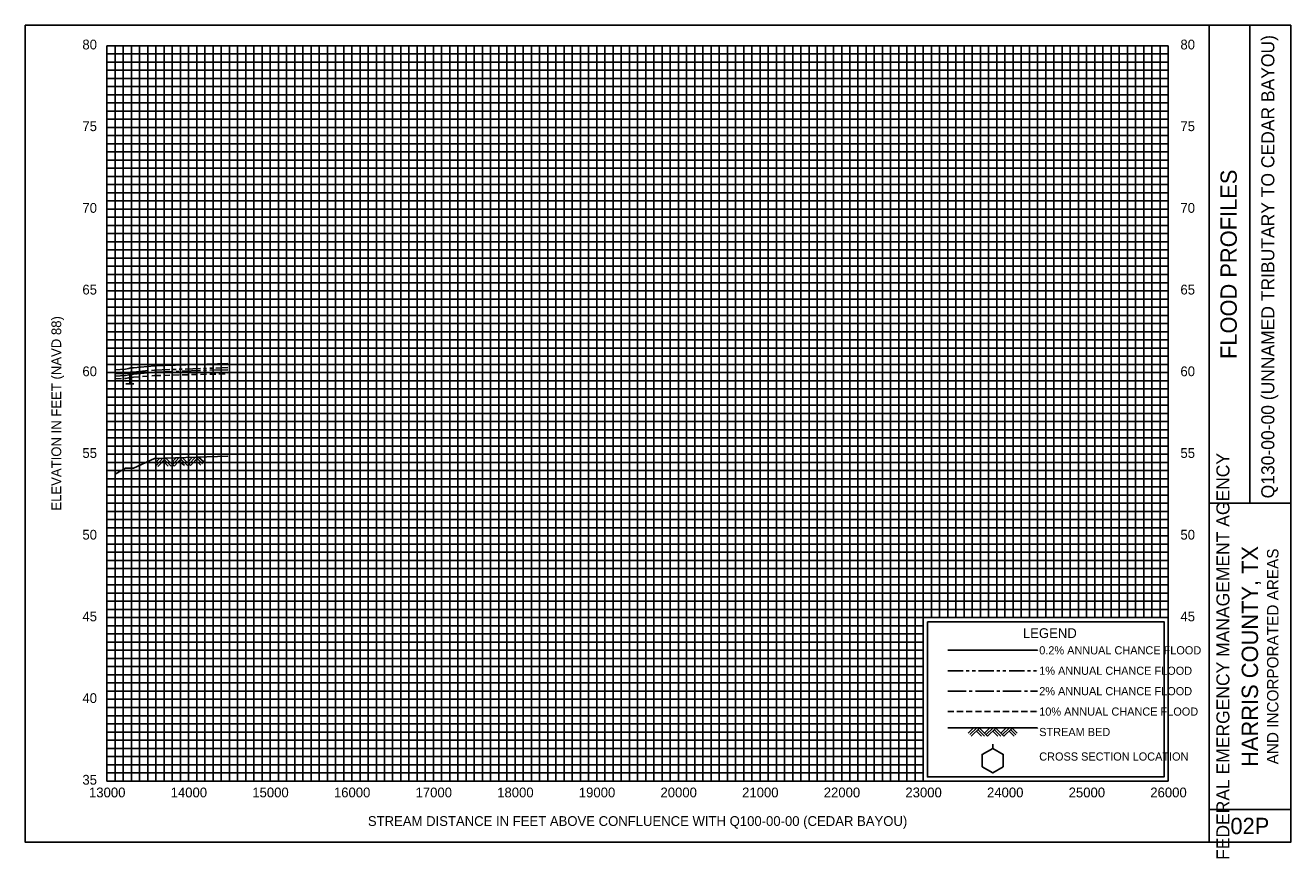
# Model space of a CAD drawing. Extents: x -1102 to 34398, y -1667 to 10350.
# Tile 2 of 2: x 18898 to 34398, y -1667 to 8350. Entities that reach past the tile are written whole.
import ezdxf
from ezdxf.enums import TextEntityAlignment as Align

# ---------------------------------------------------------------- set-up
doc = ezdxf.new("R2010")
doc.units = 0
doc.header["$LTSCALE"] = 300
for name, pattern in [('CENTER2', [1.125, 0.75, -0.125, 0.125, -0.125]), ('HIDDEN', [0.375, 0.25, -0.125]), ('PHANTOM2', [1.25, 0.625, -0.125, 0.125, -0.125, 0.125, -0.125])]:
    doc.linetypes.add(name, pattern=pattern)
for name, color, linetype in [('BORDERLINE', 7, 'CONTINUOUS'), ('BRIDGE', 7, 'CONTINUOUS'), ('GRID_MAJOR', 7, 'CONTINUOUS'), ('GRID_MINOR', 7, 'CONTINUOUS'), ('GRIDS', 7, 'CONTINUOUS'), ('LEGEND_BOX', 7, 'CONTINUOUS'), ('LEGEND_XSEC', 7, 'CONTINUOUS'), ('ROCK', 7, 'CONTINUOUS'), ('STREAM', 5, 'CONTINUOUS'), ('TEXT', 7, 'CONTINUOUS'), ('WS10', 4, 'HIDDEN'), ('WS100', 5, 'PHANTOM2'), ('WS50', 1, 'CENTER2'), ('WS500', 1, 'CONTINUOUS')]:
    doc.layers.add(name, color=color, linetype=linetype)

# ---------------------------------------------------------------- blocks, each defined once
blk = doc.blocks.new('BORDER')
at = {"layer": 'BORDERLINE'}
blk.add_line((14, 3.4), (14, 9.25), dxfattribs=at)
for points in [[(-1, -0.75), (14.5, -0.75), (14.5, 9.25), (-1, 9.25), (-1, -0.75), (-1, -0.75)], [(13.5, -0.75), (13.5, 9.25)], [(13.5, 3.4), (14.5, 3.4)], [(13.5, -0.35), (14.5, -0.35)]]:
    blk.add_lwpolyline(points, dxfattribs=at)
at = {"layer": 'GRID_MAJOR', "linetype": 'CONTINUOUS'}
for p, q in [((11, 2), (11, 9)), ((12, 2), (12, 9))]:
    blk.add_line(p, q, dxfattribs=at)
at = {"layer": 'GRID_MAJOR'}
blk.add_line((0, 1), (10, 1), dxfattribs=at)
for points in [[(0, 0), (0, 9)], [(0, 9), (13, 9)], [(1, 0), (1, 9)], [(2, 0), (2, 9)], [(3, 0), (3, 9)], [(4, 0), (4, 9)], [(5, 0), (5, 9)], [(6, 0), (6, 9)], [(7, 0), (7, 9)], [(8, 0), (8, 9)], [(9, 0), (9, 9)], [(10, 0), (10, 9)], [(13, 0), (13, 9)], [(0, 7), (13, 7)], [(0, 6), (13, 6)], [(0, 5), (13, 5)], [(0, 4), (13, 4)], [(0, 3), (13, 3)], [(0, 2), (13, 2)], [(0, 0), (13, 0)]]:
    blk.add_lwpolyline(points, dxfattribs=at)
at = {"layer": 'GRID_MAJOR', "linetype": 'CONTINUOUS'}
blk.add_lwpolyline([(0, 8), (13, 8)], dxfattribs=at)
at = {"layer": 'GRID_MINOR', "color": 8, "linetype": 'CONTINUOUS'}
for points in [[(0.1, 0), (0.1, 9)], [(0.2, 0), (0.2, 9)], [(0.3, 0), (0.3, 9)], [(0.4, 0), (0.4, 9)], [(0.5, 0), (0.5, 9)], [(0.6, 0), (0.6, 9)], [(0.7, 0), (0.7, 9)], [(0.8, 0), (0.8, 9)], [(0.9, 0), (0.9, 9)], [(1.1, 0), (1.1, 9)], [(1.2, 0), (1.2, 9)], [(1.3, 0), (1.3, 9)], [(1.4, 0), (1.4, 9)], [(1.5, 0), (1.5, 9)], [(1.6, 0), (1.6, 9)], [(1.7, 0), (1.7, 9)], [(1.8, 0), (1.8, 9)], [(1.9, 0), (1.9, 9)], [(2.1, 0), (2.1, 9)], [(2.2, 0), (2.2, 9)], [(2.3, 0), (2.3, 9)], [(2.4, 0), (2.4, 9)], [(2.5, 0), (2.5, 9)], [(2.6, 0), (2.6, 9)], [(2.7, 0), (2.7, 9)], [(2.8, 0), (2.8, 9)], [(2.9, 0), (2.9, 9)], [(3.1, 0), (3.1, 9)], [(3.2, 0), (3.2, 9)], [(3.3, 0), (3.3, 9)], [(3.4, 0), (3.4, 9)], [(3.5, 0), (3.5, 9)], [(3.6, 0), (3.6, 9)], [(3.7, 0), (3.7, 9)], [(3.8, 0), (3.8, 9)], [(3.9, 0), (3.9, 9)], [(4.1, 0), (4.1, 9)], [(4.2, 0), (4.2, 9)], [(4.3, 0), (4.3, 9)], [(4.4, 0), (4.4, 9)], [(4.5, 0), (4.5, 9)], [(4.6, 0), (4.6, 9)], [(4.7, 0), (4.7, 9)], [(4.8, 0), (4.8, 9)], [(4.9, 0), (4.9, 9)], [(5.1, 0), (5.1, 9)], [(5.2, 0), (5.2, 9)], [(5.3, 0), (5.3, 9)], [(5.4, 0), (5.4, 9)], [(5.5, 0), (5.5, 9)], [(5.6, 0), (5.6, 9)], [(5.7, 0), (5.7, 9)], [(5.8, 0), (5.8, 9)], [(5.9, 0), (5.9, 9)], [(6.1, 0), (6.1, 9)], [(6.2, 0), (6.2, 9)], [(6.3, 0), (6.3, 9)], [(6.4, 0), (6.4, 9)], [(6.5, 0), (6.5, 9)], [(6.6, 0), (6.6, 9)], [(6.7, 0), (6.7, 9)], [(6.8, 0), (6.8, 9)], [(6.9, 0), (6.9, 9)], [(7.1, 0), (7.1, 9)], [(7.2, 0), (7.2, 9)], [(7.3, 0), (7.3, 9)], [(7.4, 0), (7.4, 9)], [(7.5, 0), (7.5, 9)], [(7.6, 0), (7.6, 9)], [(7.7, 0), (7.7, 9)], [(7.8, 0), (7.8, 9)], [(7.9, 0), (7.9, 9)], [(8.1, 0), (8.1, 9)], [(8.2, 0), (8.2, 9)], [(8.3, 0), (8.3, 9)], [(8.4, 0), (8.4, 9)], [(8.5, 0), (8.5, 9)], [(8.6, 0), (8.6, 9)], [(8.7, 0), (8.7, 9)], [(8.8, 0), (8.8, 9)], [(8.9, 0), (8.9, 9)], [(9.1, 0), (9.1, 9)], [(9.2, 0), (9.2, 9)], [(9.3, 0), (9.3, 9)], [(9.4, 0), (9.4, 9)], [(9.5, 0), (9.5, 9)], [(9.6, 0), (9.6, 9)], [(9.7, 0), (9.7, 9)], [(9.8, 0), (9.8, 9)], [(9.9, 0), (9.9, 9)], [(10.1, 2), (10.1, 9)], [(10.2, 2), (10.2, 9)], [(10.3, 2), (10.3, 9)], [(10.4, 2), (10.4, 9)], [(10.5, 2), (10.5, 9)], [(10.6, 2), (10.6, 9)], [(10.7, 2), (10.7, 9)], [(10.8, 2), (10.8, 9)], [(10.9, 2), (10.9, 9)], [(11.1, 2), (11.1, 9)], [(11.2, 2), (11.2, 9)], [(11.3, 2), (11.3, 9)], [(11.4, 2), (11.4, 9)], [(11.5, 2), (11.5, 9)], [(11.6, 2), (11.6, 9)], [(11.7, 2), (11.7, 9)], [(11.8, 2), (11.8, 9)], [(11.9, 2), (11.9, 9)], [(12.1, 2), (12.1, 9)], [(12.2, 2), (12.2, 9)], [(12.3, 2), (12.3, 9)], [(12.4, 2), (12.4, 9)], [(12.5, 2), (12.5, 9)], [(12.6, 2), (12.6, 9)], [(12.7, 2), (12.7, 9)], [(12.8, 2), (12.8, 9)], [(12.9, 2), (12.9, 9)], [(0, 8.9), (13, 8.9)], [(0, 8.8), (13, 8.8)], [(0, 8.7), (13, 8.7)], [(0, 8.6), (13, 8.6)], [(0, 8.5), (13, 8.5)], [(0, 8.4), (13, 8.4)], [(0, 8.3), (13, 8.3)], [(0, 8.2), (13, 8.2)], [(0, 8.1), (13, 8.1)], [(0, 7.9), (13, 7.9)], [(0, 7.8), (13, 7.8)], [(0, 7.7), (13, 7.7)], [(0, 7.6), (13, 7.6)], [(0, 7.5), (13, 7.5)], [(0, 7.4), (13, 7.4)], [(0, 7.3), (13, 7.3)], [(0, 7.2), (13, 7.2)], [(0, 7.1), (13, 7.1)], [(0, 6.9), (13, 6.9)], [(0, 6.8), (13, 6.8)], [(0, 6.7), (13, 6.7)], [(0, 6.6), (13, 6.6)], [(0, 6.5), (13, 6.5)], [(0, 6.4), (13, 6.4)], [(0, 6.3), (13, 6.3)], [(0, 6.2), (13, 6.2)], [(0, 6.1), (13, 6.1)], [(0, 5.9), (13, 5.9)], [(0, 5.8), (13, 5.8)], [(0, 5.7), (13, 5.7)], [(0, 5.6), (13, 5.6)], [(0, 5.5), (13, 5.5)], [(0, 5.4), (13, 5.4)], [(0, 5.3), (13, 5.3)], [(0, 5.2), (13, 5.2)], [(0, 5.1), (13, 5.1)], [(0, 4.9), (13, 4.9)], [(0, 4.8), (13, 4.8)], [(0, 4.7), (13, 4.7)], [(0, 4.6), (13, 4.6)], [(0, 4.5), (13, 4.5)], [(0, 4.4), (13, 4.4)], [(0, 4.3), (13, 4.3)], [(0, 4.2), (13, 4.2)], [(0, 4.1), (13, 4.1)], [(0, 3.9), (13, 3.9)], [(0, 3.8), (13, 3.8)], [(0, 3.7), (13, 3.7)], [(0, 3.6), (13, 3.6)], [(0, 3.5), (13, 3.5)], [(0, 3.4), (13, 3.4)], [(0, 3.3), (13, 3.3)], [(0, 3.2), (13, 3.2)], [(0, 3.1), (13, 3.1)], [(0, 2.9), (13, 2.9)], [(0, 2.8), (13, 2.8)], [(0, 2.7), (13, 2.7)], [(0, 2.6), (13, 2.6)], [(0, 2.5), (13, 2.5)], [(0, 2.4), (13, 2.4)], [(0, 2.3), (13, 2.3)], [(0, 2.2), (13, 2.2)], [(0, 2.1), (13, 2.1)], [(0, 1.9), (10, 1.9)], [(0, 1.8), (10, 1.8)], [(0, 1.7), (10, 1.7)], [(0, 1.6), (10, 1.6)], [(0, 1.5), (10, 1.5)], [(0, 1.4), (10, 1.4)], [(0, 1.3), (10, 1.3)], [(0, 1.2), (10, 1.2)], [(0, 1.1), (10, 1.1)], [(0, 0.9), (10, 0.9)], [(0, 0.8), (10, 0.8)], [(0, 0.7), (10, 0.7)], [(0, 0.6), (10, 0.6)], [(0, 0.5), (10, 0.5)], [(0, 0.4), (10, 0.4)], [(0, 0.3), (10, 0.3)], [(0, 0.2), (10, 0.2)], [(0, 0.1), (10, 0.1)]]:
    blk.add_lwpolyline(points, dxfattribs=at)
blk = doc.blocks.new('ROCK', base_point=(0.312992, 0.001282))
at = {"layer": 'ROCK', "color": 1}
for p, q in [((0.375301, 0.001282), (0.312992, -0.061027)), ((0.412987, 0.001282), (0.331835, -0.07987)), ((0.450728, 0.001282), (0.350678, -0.098768)), ((0.450728, 0.001282), (0.550778, -0.098768)), ((0.575401, 0.001282), (0.513092, -0.061027)), ((0.613087, 0.001282), (0.531935, -0.07987)), ((0.650828, 0.001282), (0.550778, -0.098768)), ((0.650828, 0.001282), (0.750878, -0.098768)), ((0.775501, 0.001282), (0.713192, -0.061027)), ((0.813187, 0.001282), (0.732035, -0.07987)), ((0.850928, 0.001282), (0.750878, -0.098768)), ((0.850928, 0.001282), (0.913234, -0.06103)), ((0.413042, -0.036404), (0.475407, -0.098768)), ((0.431885, -0.017561), (0.513092, -0.098768)), ((0.613142, -0.036404), (0.675507, -0.098768)), ((0.631985, -0.017561), (0.713192, -0.098768)), ((0.813242, -0.036404), (0.875607, -0.098768)), ((0.832085, -0.017561), (0.895905, -0.08317))]:
    blk.add_line(p, q, dxfattribs=at)
blk = doc.blocks.new('BAR')
at = {"layer": 'BRIDGE', "color": 1}
blk.add_line((-0.05, 0), (0.05, 0), dxfattribs=at)

msp = doc.modelspace()

# ---------------------------------------------------------------- linework, layer by layer
at = {"layer": 'BRIDGE', "color": 1}
msp.add_line((20178.92, 3960), (20178.92, 4092), dxfattribs=at)
at = {"layer": 'LEGEND_BOX', "color": 0}
msp.add_lwpolyline([(29947.86, 1050), (29947.86, -850), (32847.86, -850), (32847.86, 1050), (29947.86, 1050), (29947.86, 1050)], dxfattribs=at)
at = {"layer": 'LEGEND_XSEC', "color": 0}
msp.add_lwpolyline([(30747.86, -500), (30617.96, -575), (30617.96, -725), (30747.86, -800), (30877.77, -725), (30877.77, -575), (30747.86, -500), (30747.86, -450), (30747.86, -450)], dxfattribs=at)
at = {"layer": 'STREAM', "color": 1}
for points in [[(20000, 2855.74), (20126.93, 2928), (20166.92, 2928), (20176.92, 2928), (20180.92, 2928), (20186.92, 2928), (20221.65, 2928), (20482.16, 3048), (21378.52, 3078), (21378.52, 3078)], [(30197.86, -250), (31297.86, -250), (31297.86, -250)]]:
    msp.add_lwpolyline(points, dxfattribs=at)
at = {"layer": 'WS10', "color": 6}
for points in [[(20000, 4024.197), (20126.93, 4028), (20126.93, 4028), (20166.92, 4034), (20166.92, 4034), (20176.92, 4038), (20176.92, 4038), (20180.92, 4040), (20180.92, 4040), (20186.92, 4040), (20186.92, 4040), (20221.65, 4042), (20221.65, 4042), (20482.16, 4062), (20482.16, 4062), (21378.52, 4086), (21378.52, 4086)], [(30197.86, -50), (31297.86, -50), (31297.86, -50)]]:
    msp.add_lwpolyline(points, dxfattribs=at)
at = {"layer": 'WS100', "color": 1}
for points in [[(20000, 4082.394), (20126.93, 4090), (20126.93, 4090), (20166.92, 4096), (20166.92, 4096), (20176.92, 4102), (20176.92, 4102), (20180.92, 4104), (20180.92, 4104), (20186.92, 4104), (20186.92, 4104), (20221.65, 4106), (20221.65, 4106), (20482.16, 4130), (20482.16, 4130), (21378.52, 4160), (21378.52, 4160)], [(30197.86, 450), (31297.86, 450), (31297.86, 450)]]:
    msp.add_lwpolyline(points, dxfattribs=at)
at = {"layer": 'WS50', "color": 5}
for points in [[(20000, 4056.394), (20126.93, 4064), (20126.93, 4064), (20166.92, 4070), (20166.92, 4070), (20176.92, 4076), (20176.92, 4076), (20180.92, 4078), (20180.92, 4078), (20186.92, 4078), (20186.92, 4078), (20221.65, 4080), (20221.65, 4080), (20482.16, 4106), (20482.16, 4106), (21378.52, 4134), (21378.52, 4134)], [(30197.86, 200), (31297.86, 200), (31297.86, 200)]]:
    msp.add_lwpolyline(points, dxfattribs=at)
at = {"layer": 'WS500', "color": 3}
for points in [[(20000, 4132.492), (20126.93, 4142), (20126.93, 4142), (20166.92, 4148), (20166.92, 4148), (20176.92, 4152), (20176.92, 4152), (20180.92, 4154), (20180.92, 4154), (20186.92, 4156), (20186.92, 4156), (20221.65, 4158), (20221.65, 4158), (20482.16, 4182), (20482.16, 4182), (21378.52, 4212), (21378.52, 4212)], [(30197.86, 700), (31297.86, 700), (31297.86, 700)]]:
    msp.add_lwpolyline(points, dxfattribs=at)

# ---------------------------------------------------------------- block references
at = {"layer": 'BRIDGE', "color": 1, "xscale": 1000, "yscale": 1000, "zscale": 1000}
for p in [(20178.92, 4092), (20178.92, 3960)]:
    msp.add_blockref('BAR', p, dxfattribs=at)
at = {"layer": 'GRIDS', "color": 0, "xscale": 1000, "yscale": 1000, "zscale": 1000}
msp.add_blockref('BORDER', (19897.86, -900), dxfattribs=at)
at = {"layer": 'ROCK', "color": 1, "xscale": 1000, "yscale": 1000, "zscale": 1000, "rotation": 1.916885}
msp.add_blockref('ROCK', (20482.16, 3048), dxfattribs=at)
at = {"layer": 'ROCK', "color": 1, "xscale": 1000, "yscale": 1000, "zscale": 1000}
msp.add_blockref('ROCK', (30447.86, -251), dxfattribs=at)

# ---------------------------------------------------------------- texts
at = {"layer": 'TEXT', "color": 0}
for s, p in [(' 80', (19552.86, 8055)), (' 80', (33002.86, 8055)), (' 75', (19552.86, 7055)), (' 75', (33002.86, 7055)), (' 70', (19552.86, 6055)), (' 70', (33002.86, 6055)), (' 65', (19552.86, 5055)), (' 65', (33002.86, 5055)), (' 60', (19552.86, 4055)), (' 60', (33002.86, 4055)), (' 55', (19552.86, 3055)), (' 55', (33002.86, 3055)), (' 50', (19552.86, 2055)), (' 50', (33002.86, 2055)), (' 45', (19552.86, 1055)), (' 45', (33002.86, 1055)), (' 40', (19552.86, 55)), (' 35', (19552.86, -945))]:
    msp.add_text(s, height=120, dxfattribs=at).set_placement(p)
at = {"layer": 'TEXT'}
for s, height, p in [('Q130-00-00 (UNNAMED TRIBUTARY TO CEDAR BAYOU) ', 160, (34197.86, 5425)), ('FLOOD PROFILES', 200, (33737.86, 5425)), ('ELEVATION IN FEET (NAVD 88)', 120, (19337.86, 3600)), ('FEDERAL EMERGENCY MANAGEMENT AGENCY', 160, (33647.86, 625)), ('HARRIS COUNTY, TX', 200, (33997.86, 625)), ('AND INCORPORATED AREAS', 140, (34247.86, 625))]:
    msp.add_text(s, height=height, rotation=90, dxfattribs=at).set_placement(p, align=Align.CENTER)
for s, height, p in [('LEGEND', 120, (31447.86, 850)), ('13000', 120, (19901.36, -1100)), ('14000', 120, (20901.36, -1100)), ('15000', 120, (21901.36, -1100)), ('16000', 120, (22901.36, -1100)), ('17000', 120, (23901.36, -1100)), ('18000', 120, (24901.36, -1100)), ('19000', 120, (25901.36, -1100)), ('20000', 120, (26901.36, -1100)), ('21000', 120, (27901.36, -1100)), ('22000', 120, (28901.36, -1100)), ('23000', 120, (29901.36, -1100)), ('24000', 120, (30901.36, -1100)), ('25000', 120, (31901.36, -1100)), ('26000', 120, (32901.36, -1100)), ('STREAM DISTANCE IN FEET ABOVE CONFLUENCE WITH Q100-00-00 (CEDAR BAYOU)', 120, (26397.86, -1450)), ('02P', 200, (33897.86, -1550))]:
    msp.add_text(s, height=height, dxfattribs=at).set_placement(p, align=Align.CENTER)
for s, p in [('0.2% ANNUAL CHANCE FLOOD', (31317.86, 650)), ('1% ANNUAL CHANCE FLOOD', (31317.86, 400)), ('2% ANNUAL CHANCE FLOOD', (31317.86, 150)), ('10% ANNUAL CHANCE FLOOD', (31317.86, -100)), ('STREAM BED', (31317.86, -350)), ('CROSS SECTION LOCATION', (31317.86, -650))]:
    msp.add_text(s, height=100, dxfattribs=at).set_placement(p)

doc.saveas('drawing.dxf')
